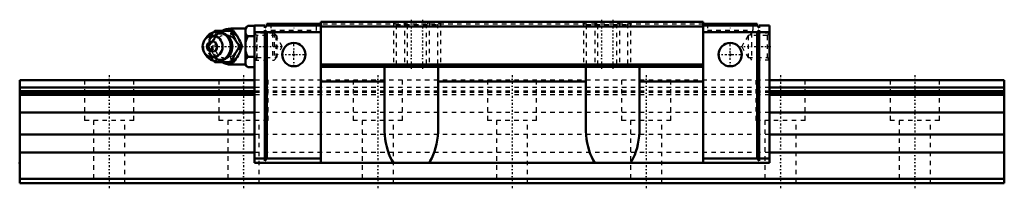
# Model space of a CAD drawing. Header units: millimetres. Extents: x -20 to 200, y -1 to 37.
import ezdxf

# ---------------------------------------------------------------- set-up
doc = ezdxf.new("R2010")
doc.units = ezdxf.units.MM
doc.linetypes.add('Center', pattern=[1.5, 0.45, -0.5, 0.05, -0.5])
doc.linetypes.add('Dashed', pattern=[2, 1, -1])
for name, color, linetype, lineweight in [('2d ConnectionPoints', 7, 'Continuous', 50), ('AM_0', 7, 'Continuous', 50), ('AM_4', 3, 'Continuous', 25), ('AM_5', 3, 'Continuous', 25), ('AM_7', 7, 'Center', 25), ('AM_9', 6, 'Dashed', 25)]:
    doc.layers.add(name, color=color, linetype=linetype, lineweight=lineweight)

# ---------------------------------------------------------------- blocks, each defined once
blk = doc.blocks.new('1_SRG_B_M6F_grease_nipple_joint_0_in_hvbaz114pqc5exh4xd7w3z2qp________0')
at = {"layer": 'AM_0'}
for p, q in [((23.37, 33.69), (23.6, 34)), ((23.6, 34), (27.78, 34)), ((30.45, 34.5), (27.15, 34.5)), ((30.95, 35.12), (30.45, 34.62)), ((30.45, 34.62), (30.45, 26.38)), ((30.95, 35.12), (32.45, 35.12)), ((21.65, 32.46), (21.29, 31.94)), ((30.95, 32.81), (32.45, 32.81)), ((21.29, 29.06), (21.65, 28.54)), ((29.22, 30.5), (29.66, 30.5)), ((23.6, 27), (23.38, 27.3)), ((23.6, 27), (27.78, 27)), ((27.15, 26.5), (30.45, 26.5)), ((30.95, 28.19), (32.45, 28.19)), ((30.45, 26.38), (30.95, 25.88)), ((30.95, 25.88), (32.45, 25.88))]:
    blk.add_line(p, q, dxfattribs=at)
for points in [[(27.35, 34), (27.53, 33.45), (27.63, 33.17), (27.75, 32.88), (27.93, 32.48), (28.16, 32.05), (28.4, 31.65), (28.67, 31.25), (28.95, 30.87), (29.22, 30.5)], [(29.66, 30.5), (29.53, 30.86), (29.4, 31.23), (29.23, 31.63), (29.04, 32.03), (28.89, 32.31), (28.73, 32.59), (28.56, 32.88), (28.38, 33.16), (28.08, 33.59), (27.78, 34)], [(30.95, 35.12), (30.66, 34.8), (30.45, 34.46)], [(30.45, 33.47), (30.51, 33.36), (30.7, 33.08), (30.95, 32.81)], [(30.95, 32.81), (30.66, 32.17), (30.45, 31.49)], [(29.22, 30.5), (28.82, 29.95), (28.62, 29.67), (28.42, 29.38), (28.17, 28.98), (27.95, 28.55), (27.76, 28.15), (27.6, 27.75), (27.47, 27.37), (27.35, 27)], [(27.78, 27), (28.05, 27.36), (28.3, 27.73), (28.56, 28.13), (28.8, 28.53), (28.95, 28.81), (29.1, 29.09), (29.23, 29.38), (29.35, 29.66), (29.51, 30.09), (29.66, 30.5)], [(30.45, 29.51), (30.51, 29.3), (30.7, 28.74), (30.95, 28.19)], [(30.95, 28.19), (30.66, 27.87), (30.45, 27.53)], [(30.45, 26.54), (30.51, 26.44), (30.7, 26.15), (30.95, 25.88)]]:
    blk.add_lwpolyline(points, dxfattribs=at)
for centre, radius, start, end in [((24.11, 30.5), 3.3, 270, 90), ((27.15, 30.5), 4, 90, 118.7147), ((27.15, 30.5), 4, 241.2746, 270)]:
    blk.add_arc(centre, radius, start, end, dxfattribs=at)
blk.add_ellipse((24.11, 30.5), major_axis=(0, 3.3), ratio=0.927184, start_param=2.207257, end_param=7.217521, dxfattribs=at)
for major_axis in [(0, 2.42), (0, -1.12)]:
    blk.add_ellipse((23.1, 30.5), major_axis=major_axis, ratio=0.927184, dxfattribs=at)
at = {"layer": 'AM_4'}
for p, q in [((27.15, 34.5), (27.15, 34.01)), ((27.15, 26.99), (27.15, 26.5))]:
    blk.add_line(p, q, dxfattribs=at)
blk.add_ellipse((24.92, 30.5), major_axis=(0, 2.97), ratio=0.927184, start_param=3.499913, end_param=5.924864, dxfattribs=at)
at = {"layer": 'AM_5', "linetype": 'Dashed'}
blk.add_line((32.99, 27.5), (32.99, 33.5), dxfattribs=at)
at = {"layer": 'AM_7'}
blk.add_line((27.15, 26.3), (27.15, 34.7), dxfattribs=at)
at = {"layer": 'AM_9'}
for p, q in [((27.15, 34.01), (27.15, 26.99)), ((36.84, 33.5), (32.45, 33.5)), ((37.45, 32.89), (36.84, 33.5)), ((36.84, 33.5), (36.84, 27.5)), ((37.45, 32.89), (37.45, 28.11)), ((21.73, 30.5), (22.16, 30.5)), ((27.4, 30.52), (27.4, 30.47)), ((32.45, 27.5), (36.84, 27.5)), ((36.84, 27.5), (37.45, 28.11))]:
    blk.add_line(p, q, dxfattribs=at)
for points in [[(24.03, 34), (23.91, 33.64), (23.77, 33.27), (23.61, 32.87), (23.41, 32.47), (23.27, 32.19), (23.11, 31.91), (22.94, 31.62), (22.76, 31.34), (22.46, 30.91), (22.16, 30.5)], [(26.14, 28.03), (26.02, 27.96), (25.8, 27.84), (25.57, 27.75), (25.33, 27.68), (25.09, 27.64), (24.84, 27.62), (24.59, 27.62), (24.34, 27.66), (24.1, 27.71), (23.86, 27.8), (23.64, 27.91), (23.42, 28.04), (23.21, 28.19), (23.02, 28.37), (22.85, 28.56), (22.69, 28.77), (22.55, 28.99), (22.43, 29.23), (22.33, 29.48), (22.26, 29.74), (22.2, 30), (22.17, 30.27), (22.17, 30.55), (22.18, 30.82), (22.22, 31.08), (22.28, 31.35), (22.36, 31.6), (22.47, 31.85), (22.59, 32.08), (22.74, 32.3), (22.9, 32.5), (23.08, 32.69), (23.27, 32.85), (23.48, 33), (23.69, 33.12), (23.92, 33.22), (24.16, 33.3), (24.4, 33.35), (24.65, 33.38), (24.89, 33.38), (25.14, 33.36), (25.39, 33.31), (25.62, 33.23), (25.86, 33.13), (26.08, 33.01), (26.09, 33)], [(22.4, 32.2), (22.54, 32.45), (22.79, 32.85), (23.05, 33.25), (23.33, 33.63), (23.37, 33.69)], [(21.73, 30.5), (21.85, 30.86), (21.98, 31.24), (22.04, 31.41)], [(26.09, 33), (26.29, 32.86), (26.48, 32.69), (26.66, 32.5), (26.72, 32.44)], [(28.28, 31.86), (27.95, 32.19), (27.55, 32.5), (27.15, 32.75)], [(28.73, 29.82), (28.84, 30.16), (28.87, 30.51), (28.83, 30.86), (28.72, 31.21), (28.71, 31.21)], [(22.05, 29.57), (21.98, 29.75), (21.85, 30.13), (21.73, 30.5)], [(22.16, 30.5), (22.42, 30.14), (22.68, 29.77), (22.94, 29.37), (23.18, 28.97), (23.33, 28.69), (23.48, 28.41), (23.61, 28.12), (23.73, 27.84), (23.89, 27.41), (24.03, 27)], [(23.38, 27.3), (23.33, 27.36), (23.06, 27.74), (22.8, 28.12), (22.55, 28.53), (22.41, 28.77)], [(27.15, 28.25), (27.61, 28.54), (27.99, 28.85), (28.3, 29.16)], [(28.3, 29.16), (28.56, 29.5), (28.73, 29.82)], [(26.74, 28.59), (26.61, 28.44), (26.43, 28.26), (26.23, 28.1), (26.14, 28.03)]]:
    blk.add_lwpolyline(points, dxfattribs=at)
blk.add_arc((27.15, 30.5), 4, 118.7147, 241.2746, dxfattribs=at)
for centre, major_axis in [((24.65, 30.5), (0, -2.97)), ((26.13, 30.5), (0, -3.44))]:
    blk.add_ellipse(centre, major_axis=major_axis, ratio=0.927184, dxfattribs=at)
for centre, major_axis, start_param, end_param in [((24.92, 30.5), (0, 2.97), 5.924864, 7.170241), ((26, 30.5), (0, -2.57), 2.639469, 6.785309), ((24.11, 30.5), (0, 3.3), 0.934336, 2.207257), ((24.92, 30.5), (0, 2.97), 2.293115, 3.499913)]:
    blk.add_ellipse(centre, major_axis=major_axis, ratio=0.927184, start_param=start_param, end_param=end_param, dxfattribs=at)
blk = doc.blocks.new('2_SRG25XLCSSB_M6F1_Slide25_65_0_in_hvbaz114pqc5exh4xd7w3z2qp________0')
at = {"layer": 'AM_0'}
for p, q in [((32.45, 35.2), (32.45, 4.5)), ((34.75, 35.2), (32.45, 35.2)), ((34.75, 34.7), (35.25, 35.2)), ((34.75, 35.2), (34.75, 34.7)), ((35.25, 35.6), (47.25, 35.6)), ((35.25, 35.6), (35.25, 35.2)), ((47.25, 35.2), (35.25, 35.2)), ((47.25, 36), (47.25, 4.5)), ((132.75, 36), (47.25, 36)), ((132.75, 36), (132.75, 4.5)), ((144.75, 35.6), (132.75, 35.6)), ((132.75, 35.2), (144.75, 35.2)), ((144.75, 35.6), (144.75, 35.2)), ((145.25, 34.7), (144.75, 35.2)), ((145.25, 35.2), (147.55, 35.2)), ((145.25, 35.2), (145.25, 34.7)), ((147.55, 35.2), (147.55, 4.5)), ((34.75, 33.7), (32.45, 33.7)), ((35.25, 33.7), (34.75, 34.2)), ((34.75, 34.2), (34.75, 5)), ((35.25, 33.7), (35.25, 5.5)), ((47.25, 33.7), (35.25, 33.7)), ((132.75, 35), (47.25, 35)), ((132.75, 33.7), (144.75, 33.7)), ((144.75, 33.7), (145.25, 34.2)), ((144.75, 33.7), (144.75, 5.5)), ((145.25, 34.2), (145.25, 5)), ((145.25, 33.7), (147.55, 33.7)), ((132.75, 26.5), (47.25, 26.5)), ((132.75, 26), (47.25, 26)), ((61.5, 12.29), (61.5, 26)), ((73.5, 26), (73.5, 12.29)), ((106.5, 12.29), (106.5, 26)), ((118.5, 26), (118.5, 12.29)), ((61.5, 22.69), (47.25, 22.69)), ((106.5, 22.69), (73.5, 22.69)), ((132.75, 22.69), (118.5, 22.69)), ((34.75, 5.5), (32.45, 5.5)), ((147.55, 4.5), (32.45, 4.5)), ((34.75, 5), (35.25, 5.5)), ((47.25, 5.5), (35.25, 5.5)), ((132.75, 5.5), (144.75, 5.5)), ((145.25, 5), (144.75, 5.5)), ((145.25, 5.5), (147.55, 5.5))]:
    blk.add_line(p, q, dxfattribs=at)
for points in [[(63.53, 4.5), (63.15, 5.13), (62.81, 5.81), (62.5, 6.54), (62.23, 7.32), (62, 8.14), (61.81, 8.98), (61.67, 9.85), (61.57, 10.74), (61.51, 11.64), (61.5, 12.29)], [(73.5, 12.29), (73.48, 11.39), (73.41, 10.49), (73.3, 9.6), (73.14, 8.74), (72.94, 7.9), (72.7, 7.1), (72.41, 6.33), (72.1, 5.61), (71.74, 4.95), (71.47, 4.5)], [(108.53, 4.5), (108.15, 5.13), (107.81, 5.81), (107.5, 6.54), (107.23, 7.32), (107, 8.14), (106.81, 8.98), (106.67, 9.85), (106.57, 10.74), (106.51, 11.64), (106.5, 12.29)], [(118.5, 12.29), (118.48, 11.39), (118.41, 10.49), (118.3, 9.6), (118.14, 8.74), (117.94, 7.9), (117.7, 7.1), (117.41, 6.33), (117.1, 5.61), (116.74, 4.95), (116.47, 4.5)]]:
    blk.add_lwpolyline(points, dxfattribs=at)
for centre in [(41.25, 28.7), (138.75, 28.7)]:
    blk.add_circle(centre, 2.6, dxfattribs=at)
at = {"layer": 'AM_5', "linetype": 'Dashed'}
for p, q in [((63.5, 36), (63.5, 26)), ((66, 36), (66, 26)), ((71.5, 36), (71.5, 26)), ((74, 36), (74, 26)), ((106, 36), (106, 26)), ((108.5, 36), (108.5, 26)), ((114, 36), (114, 26)), ((116.5, 36), (116.5, 26)), ((36.45, 33.5), (36.45, 27.5)), ((143.15, 32.96), (143.55, 33.5)), ((147.55, 33.5), (143.55, 33.5)), ((143.55, 33.5), (143.55, 27.5)), ((143.15, 28.04), (143.55, 27.5)), ((147.55, 27.5), (143.55, 27.5))]:
    blk.add_line(p, q, dxfattribs=at)
at = {"layer": 'AM_7'}
for p, q in [((41.25, 35.67), (41.25, 34.13)), ((67.5, 36.5), (67.5, 25.5)), ((70, 36.5), (70, 25.5)), ((110, 36.5), (110, 25.5)), ((112.5, 36.5), (112.5, 25.5)), ((138.75, 35.67), (138.75, 34.13)), ((41.25, 25.97), (41.25, 31.43)), ((138.75, 25.97), (138.75, 31.43)), ((22.69, 30.5), (38.98, 30.5)), ((38.52, 28.7), (43.98, 28.7)), ((136.02, 28.7), (141.48, 28.7)), ((141.02, 30.5), (147.86, 30.5))]:
    blk.add_line(p, q, dxfattribs=at)
at = {"layer": 'AM_9'}
for p, q in [((36.15, 35.6), (36.15, 34.2)), ((46.35, 34.2), (46.35, 35.6)), ((132.75, 35.5), (47.25, 35.5)), ((63.5, 36), (64.1, 35.4)), ((64.1, 35.4), (64.1, 26.6)), ((64.1, 35.4), (73.4, 35.4)), ((66, 36), (66.6, 35.4)), ((66.6, 35.4), (66.6, 26.6)), ((70.9, 35.4), (71.5, 36)), ((70.9, 26.6), (70.9, 35.4)), ((73.4, 35.4), (74, 36)), ((73.4, 26.6), (73.4, 35.4)), ((106, 36), (106.6, 35.4)), ((106.6, 35.4), (106.6, 26.6)), ((106.6, 35.4), (115.9, 35.4)), ((108.5, 36), (109.1, 35.4)), ((109.1, 35.4), (109.1, 26.6)), ((113.4, 35.4), (114, 36)), ((113.4, 26.6), (113.4, 35.4)), ((115.9, 35.4), (116.5, 36)), ((115.9, 26.6), (115.9, 35.4)), ((133.65, 35.6), (133.65, 34.2)), ((143.85, 34.2), (143.85, 35.6)), ((32.99, 32.96), (32.45, 33.5)), ((36.15, 34.2), (46.35, 34.2)), ((133.65, 34.2), (143.85, 34.2)), ((147.55, 33.5), (147.01, 32.96)), ((37.25, 32.96), (32.99, 32.96)), ((32.99, 32.96), (32.99, 28.04)), ((38.67, 30.5), (37.25, 32.96)), ((37.25, 32.96), (37.25, 28.04)), ((142.75, 32.96), (141.33, 30.5)), ((147.01, 32.96), (142.75, 32.96)), ((142.75, 32.96), (142.75, 28.04)), ((147.01, 32.96), (147.01, 28.04)), ((37.25, 28.04), (38.67, 30.5)), ((141.33, 30.5), (142.75, 28.04)), ((32.45, 27.5), (32.99, 28.04)), ((32.99, 28.04), (37.25, 28.04)), ((64.1, 26.6), (63.5, 26)), ((73.4, 26.6), (64.1, 26.6)), ((66.6, 26.6), (66, 26)), ((71.5, 26), (70.9, 26.6)), ((74, 26), (73.4, 26.6)), ((106.6, 26.6), (106, 26)), ((115.9, 26.6), (106.6, 26.6)), ((109.1, 26.6), (108.5, 26)), ((114, 26), (113.4, 26.6)), ((116.5, 26), (115.9, 26.6)), ((142.75, 28.04), (147.01, 28.04)), ((147.01, 28.04), (147.55, 27.5)), ((147.55, 23), (32.45, 23)), ((147.55, 21.34), (32.45, 21.34)), ((147.55, 20.51), (32.45, 20.51)), ((147.55, 20.26), (32.45, 20.26)), ((147.55, 19.75), (32.45, 19.75)), ((147.55, 15.75), (32.45, 15.75)), ((147.55, 10.85), (32.45, 10.85)), ((147.55, 6.85), (32.45, 6.85))]:
    blk.add_line(p, q, dxfattribs=at)
blk = doc.blocks.new('3_SRG25XLC22020_Track_0_in_hvbaz114pqc5exh4xd7w3z2qp________0')
at = {"layer": 'AM_0'}
for p, q in [((32.45, 23), (-20, 23)), ((-20, 23), (-20, 0)), ((200, 23), (147.55, 23)), ((200, 23), (200, 0)), ((32.45, 21.34), (-20, 21.34)), ((32.45, 20.51), (-20, 20.51)), ((32.45, 20.26), (-20, 20.26)), ((200, 21.34), (147.55, 21.34)), ((200, 20.51), (147.55, 20.51)), ((200, 20.26), (147.55, 20.26)), ((32.45, 19.75), (-20, 19.75)), ((200, 19.75), (147.55, 19.75)), ((32.45, 15.75), (-20, 15.75)), ((200, 15.75), (147.55, 15.75)), ((32.45, 10.85), (-20, 10.85)), ((200, 10.85), (147.55, 10.85)), ((32.45, 6.85), (-20, 6.85)), ((200, 6.85), (147.55, 6.85)), ((200, 1), (-20, 1)), ((200, 0), (-20, 0))]:
    blk.add_line(p, q, dxfattribs=at)
at = {"layer": 'AM_7'}
for p, q in [((0, 24.15), (0, -1.15)), ((30, 24.15), (30, -1.15)), ((60, 24.15), (60, -1.15)), ((90, 24.15), (90, -1.15)), ((120, 24.15), (120, -1.15)), ((150, 24.15), (150, -1.15)), ((180, 24.15), (180, -1.15))]:
    blk.add_line(p, q, dxfattribs=at)
at = {"layer": 'AM_9'}
for p, q in [((-5.5, 23), (-5.5, 14)), ((5.5, 14), (5.5, 23)), ((24.5, 23), (24.5, 14)), ((147.55, 23), (32.45, 23)), ((35.5, 14), (35.5, 23)), ((54.5, 23), (54.5, 14)), ((65.5, 14), (65.5, 23)), ((84.5, 23), (84.5, 14)), ((95.5, 14), (95.5, 23)), ((114.5, 23), (114.5, 14)), ((125.5, 14), (125.5, 23)), ((144.5, 23), (144.5, 14)), ((155.5, 14), (155.5, 23)), ((174.5, 23), (174.5, 14)), ((185.5, 14), (185.5, 23)), ((147.55, 21.34), (32.45, 21.34)), ((147.55, 20.51), (32.45, 20.51)), ((147.55, 20.26), (32.45, 20.26)), ((147.55, 19.75), (32.45, 19.75)), ((147.55, 15.75), (32.45, 15.75)), ((5.5, 14), (-5.5, 14)), ((-3.5, 14), (-3.5, 0)), ((3.5, 0), (3.5, 14)), ((35.5, 14), (24.5, 14)), ((26.5, 14), (26.5, 0)), ((33.5, 0), (33.5, 14)), ((65.5, 14), (54.5, 14)), ((56.5, 14), (56.5, 0)), ((63.5, 0), (63.5, 14)), ((95.5, 14), (84.5, 14)), ((86.5, 14), (86.5, 0)), ((93.5, 0), (93.5, 14)), ((125.5, 14), (114.5, 14)), ((116.5, 14), (116.5, 0)), ((123.5, 0), (123.5, 14)), ((155.5, 14), (144.5, 14)), ((146.5, 14), (146.5, 0)), ((153.5, 0), (153.5, 14)), ((185.5, 14), (174.5, 14)), ((176.5, 14), (176.5, 0)), ((183.5, 0), (183.5, 14)), ((147.55, 10.85), (32.45, 10.85)), ((147.55, 6.85), (32.45, 6.85))]:
    blk.add_line(p, q, dxfattribs=at)

msp = doc.modelspace()

# ---------------------------------------------------------------- linework, layer by layer
at = {"layer": '2d ConnectionPoints'}
for p in [(32.45, 30.5), (41.25, 28.7), (41.25, 28.7), (138.75, 28.7), (138.75, 28.7), (147.55, 30.5), (-20, 4.5), (90, 4.5), (0, 0), (0, 0)]:
    msp.add_point(p, dxfattribs=at)

# ---------------------------------------------------------------- block references
for name in ['2_SRG25XLCSSB_M6F1_Slide25_65_0_in_hvbaz114pqc5exh4xd7w3z2qp________0', '1_SRG_B_M6F_grease_nipple_joint_0_in_hvbaz114pqc5exh4xd7w3z2qp________0', '3_SRG25XLC22020_Track_0_in_hvbaz114pqc5exh4xd7w3z2qp________0']:
    msp.add_blockref(name, (0, 0))

doc.saveas('drawing.dxf')
